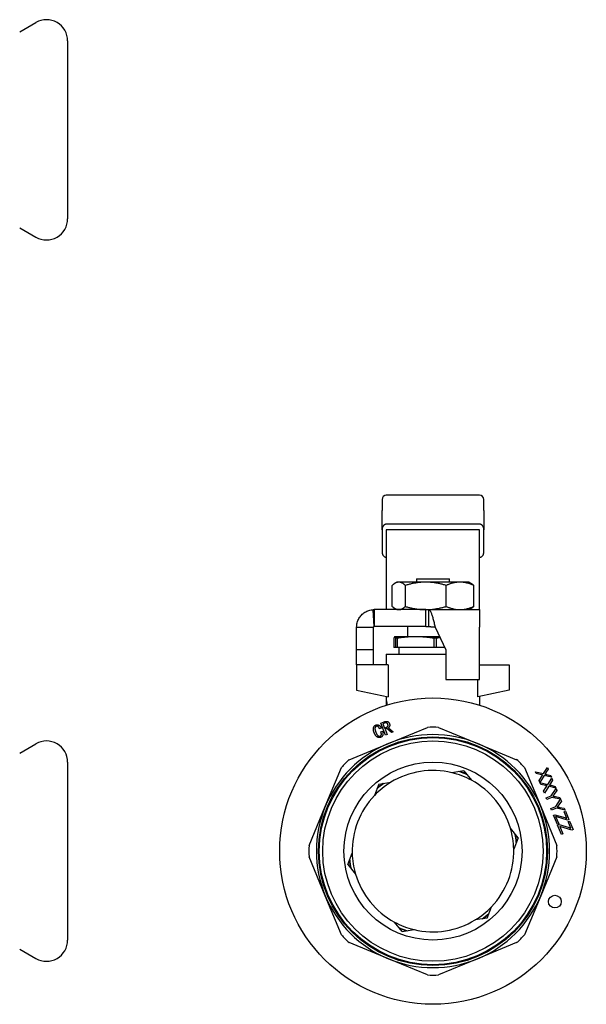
# Model space of a CAD drawing. Header units: millimetres. Extents: x 69 to 3753, y 6 to 390.
# Tile 11 of 11: x 417 to 550, y 147 to 379. Entities that reach past the tile are written whole.
import ezdxf

# ---------------------------------------------------------------- set-up
doc = ezdxf.new("R2010")
doc.units = ezdxf.units.MM
doc.layers.add('DETAIL', color=2, linetype='Continuous')

msp = doc.modelspace()

# ---------------------------------------------------------------- linework, layer by layer
at = {"layer": 'DETAIL'}
for p, q in [((416.6, 376.51), (420.4, 378.71)), ((427.9, 374.38), (427.9, 332.38)), ((416.6, 330.25), (420.4, 328.05)), ((502.05, 266.12), (502.05, 263.54)), ((525.05, 267.12), (503.05, 267.12)), ((526.05, 263.54), (526.05, 266.12)), ((502.05, 259), (502.05, 263.54)), ((526.05, 263.54), (526.05, 259)), ((502.05, 259), (502.05, 253.77)), ((525.05, 260.3), (503.05, 260.3)), ((525.05, 259), (503.05, 259)), ((503.05, 259), (503.05, 241.75)), ((525.05, 241.75), (525.05, 259)), ((526.05, 253.77), (526.05, 259)), ((505.55, 246.62), (505.09, 246.35)), ((505.99, 246.62), (505.55, 246.62)), ((512.36, 246.62), (505.99, 246.62)), ((510.15, 247.42), (517.95, 247.42)), ((510.15, 247.42), (510.15, 246.62)), ((520.42, 246.62), (512.36, 246.62)), ((517.96, 246.62), (517.95, 247.42)), ((522.55, 246.62), (520.42, 246.62)), ((522.55, 246.62), (523.01, 246.35)), ((504.44, 240.88), (504.44, 245.86)), ((507.55, 240.88), (507.55, 245.86)), ((517.16, 240.88), (517.16, 245.86)), ((523.67, 240.88), (523.67, 245.86)), ((503.05, 241.75), (503.05, 240.29)), ((525.05, 240.12), (525.05, 241.75)), ((500.15, 236.12), (499.98, 240.11)), ((512.38, 240.12), (500.15, 240.12)), ((500.15, 240.12), (500.15, 239.26)), ((505.55, 240.12), (505.09, 240.38)), ((512.38, 240.12), (525.05, 240.12)), ((512.38, 238.65), (512.38, 240.12)), ((513.05, 236.12), (513.05, 240.11)), ((522.55, 240.12), (523.01, 240.38)), ((525.05, 240.12), (525.05, 236.02)), ((500.15, 239.26), (500.15, 236.12)), ((512.38, 236.12), (512.38, 238.65)), ((496.05, 236.02), (498.05, 236.02)), ((496.05, 230.62), (496.05, 236.02)), ((498.05, 236.02), (500.05, 236.02)), ((500.05, 230.62), (500.05, 236.02)), ((512.38, 236.12), (500.15, 236.12)), ((508.05, 236.12), (508.05, 233.82)), ((514.55, 236.02), (517.05, 230.62)), ((525.05, 223.62), (525.05, 236.02)), ((504.82, 233.38), (504.82, 231.22)), ((505.05, 233.72), (505.04, 233.72)), ((505.06, 233.72), (505.05, 233.72)), ((509.95, 233.72), (505.06, 233.72)), ((505.31, 231.22), (505.31, 233.38)), ((505.58, 233.38), (505.31, 233.38)), ((505.58, 233.38), (505.58, 231.22)), ((508.05, 233.82), (515.57, 233.82)), ((508.15, 233.72), (508.05, 233.82)), ((515.62, 233.72), (509.95, 233.72)), ((514.32, 231.22), (514.32, 233.38)), ((514.82, 233.38), (514.32, 233.38)), ((514.82, 233.38), (514.82, 231.22)), ((500.05, 230.62), (496.05, 230.62)), ((496.05, 227.12), (496.05, 230.62)), ((500.05, 227.12), (500.05, 230.62)), ((505.31, 231.22), (504.82, 231.22)), ((505.58, 231.22), (505.31, 231.22)), ((514.32, 231.22), (505.58, 231.22)), ((506.05, 229.62), (506.05, 231.22)), ((514.82, 231.22), (514.32, 231.22)), ((516.77, 231.22), (514.82, 231.22)), ((517.05, 230.62), (517.05, 223.62)), ((503.05, 229.62), (517.05, 229.62)), ((503.05, 229.62), (503.05, 227.12)), ((503.47, 227.12), (496.05, 227.12)), ((496.05, 227.12), (496.05, 221.12)), ((503.47, 227.12), (503.47, 219.53)), ((525.05, 227.12), (532.05, 227.12)), ((532.05, 227.12), (532.05, 221.12)), ((517.05, 223.62), (525.05, 223.62)), ((524.64, 219.53), (524.64, 223.62)), ((496.05, 221.12), (503.47, 219.53)), ((532.05, 221.12), (524.64, 219.53)), ((503.03, 218.59), (503.05, 218.59)), ((503.03, 218.59), (503.03, 217.55)), ((503.05, 219.62), (503.05, 218.59)), ((503.05, 218.59), (503.07, 218.59)), ((525.05, 219.62), (525.05, 218.26)), ((503.03, 218.31), (503.03, 217.55)), ((503.03, 218.31), (503.05, 218.31)), ((503.05, 218.31), (503.05, 217.55)), ((503.12, 217.87), (503.14, 217.87)), ((525.05, 218.26), (525.05, 217.55)), ((501.82, 212.18), (501.45, 212.02)), ((501.74, 213.31), (502.56, 213.65)), ((502.89, 210.52), (501.74, 213.31)), ((502.6, 213.33), (502.23, 213.18)), ((502.23, 213.18), (502.65, 212.18)), ((502.65, 212.18), (503.11, 212.37)), ((503.18, 212.06), (502.77, 211.89)), ((502.77, 211.89), (503.27, 210.68)), ((504.27, 211.09), (503.18, 212.06)), ((503.53, 208.52), (512.74, 212.34)), ((503.54, 212.26), (504.69, 211.26)), ((515.37, 212.34), (524.58, 208.52)), ((501.74, 211.31), (502.12, 211.47)), ((503.27, 210.68), (502.89, 210.52)), ((504.69, 211.26), (504.27, 211.09)), ((416.6, 206.25), (420.4, 208.45)), ((494.32, 204.71), (503.53, 208.52)), ((524.58, 208.52), (533.78, 204.71)), ((427.9, 204.12), (427.9, 162.12)), ((488.65, 193.64), (492.46, 202.85)), ((535.65, 202.85), (539.46, 193.64)), ((540.09, 201.41), (541.02, 202.89)), ((541.2, 202.46), (540.7, 201.67)), ((541.02, 202.89), (541.2, 202.46)), ((521.35, 202.08), (518.52, 201.64)), ((521.35, 202.08), (523.16, 199.85)), ((538.39, 201.44), (538.21, 201.88)), ((538.21, 201.88), (540.09, 201.41)), ((539.64, 201.15), (538.39, 201.44)), ((539.07, 199.8), (539.77, 200.9)), ((540.28, 201), (539.26, 199.35)), ((541.98, 200.57), (540.28, 201)), ((540.86, 201.22), (541.82, 200.96)), ((541.15, 198.85), (542.08, 200.33)), ((542.26, 199.9), (541.76, 199.11)), ((541.82, 200.96), (541.98, 200.57)), ((542.08, 200.33), (542.26, 199.9)), ((501.28, 198.92), (500.25, 196.24)), ((501.28, 198.92), (504.11, 199.37)), ((539.26, 199.35), (539.07, 199.8)), ((539.45, 198.88), (539.27, 199.32)), ((539.27, 199.32), (541.15, 198.85)), ((540.7, 198.59), (539.45, 198.88)), ((540.13, 197.25), (540.83, 198.34)), ((541.34, 198.44), (540.32, 196.79)), ((543.04, 198.01), (541.34, 198.44)), ((541.92, 198.66), (542.88, 198.41)), ((541.94, 196.19), (543.08, 197.91)), ((542.88, 198.41), (543.04, 198.01)), ((543.08, 197.91), (543.27, 197.46)), ((540.32, 196.79), (540.13, 197.25)), ((540.77, 195.7), (541.94, 196.19)), ((540.92, 195.34), (540.77, 195.7)), ((542.09, 195.82), (540.92, 195.34)), ((544.13, 195.38), (542.09, 195.82)), ((543.27, 197.46), (542.66, 196.58)), ((542.92, 196), (543.95, 195.81)), ((543, 193.63), (544.14, 195.35)), ((543.95, 195.81), (544.13, 195.38)), ((544.14, 195.35), (544.33, 194.9)), ((484.83, 184.43), (488.65, 193.64)), ((539.46, 193.64), (543.27, 184.43)), ((541.83, 193.15), (543, 193.63)), ((541.98, 192.78), (541.83, 193.15)), ((543.15, 193.26), (541.98, 192.78)), ((545.19, 192.82), (543.15, 193.26)), ((544.33, 194.9), (543.72, 194.02)), ((543.98, 193.45), (545.01, 193.25)), ((545.01, 193.25), (545.19, 192.82)), ((542.48, 191.58), (542.81, 191.72)), ((543.38, 189.41), (542.48, 191.58)), ((542.81, 191.72), (545.16, 191.04)), ((542.98, 191.3), (543.7, 189.54)), ((543.24, 191.21), (542.98, 191.3)), ((545.79, 190.46), (543.24, 191.21)), ((544.97, 192.43), (545.3, 192.56)), ((545.61, 190.89), (544.97, 192.43)), ((545.3, 192.56), (546.11, 190.59)), ((546.11, 190.59), (545.79, 190.46)), ((534.13, 186.28), (532.32, 188.51)), ((543.7, 189.54), (543.38, 189.41)), ((543.45, 189.24), (543.79, 189.38)), ((544.35, 187.06), (543.45, 189.24)), ((543.79, 189.38), (546.13, 188.7)), ((543.95, 188.95), (544.68, 187.2)), ((544.21, 188.87), (543.95, 188.95)), ((546.76, 188.11), (544.21, 188.87)), ((545.94, 190.08), (546.27, 190.22)), ((546.58, 188.55), (545.94, 190.08)), ((546.27, 190.22), (547.08, 188.25)), ((534.13, 186.28), (533.1, 183.6)), ((544.68, 187.2), (544.35, 187.06)), ((547.08, 188.25), (546.76, 188.11)), ((488.65, 172.59), (484.83, 181.8)), ((493.98, 179.95), (495.01, 182.63)), ((543.27, 181.8), (539.46, 172.59)), ((493.98, 179.95), (495.78, 177.72)), ((492.46, 163.39), (488.65, 172.59)), ((539.46, 172.59), (535.65, 163.39)), ((526.83, 167.31), (527.86, 169.99)), ((506.75, 164.15), (504.95, 166.38)), ((526.83, 167.31), (523.99, 166.87)), ((506.75, 164.15), (509.59, 164.6)), ((503.53, 157.71), (494.32, 161.52)), ((533.78, 161.52), (524.58, 157.71)), ((416.6, 159.98), (420.4, 157.79)), ((512.74, 153.9), (503.53, 157.71)), ((524.58, 157.71), (515.37, 153.9))]:
    msp.add_line(p, q, dxfattribs=at)
at = {"layer": 'DETAIL', "flags": 128}
for points in [[(503.05, 260.3), (502.99, 260.3), (502.93, 260.29), (502.87, 260.28), (502.81, 260.26), (502.75, 260.24), (502.68, 260.21), (502.62, 260.18), (502.56, 260.13), (502.51, 260.09), (502.45, 260.04), (502.4, 259.98), (502.35, 259.92), (502.3, 259.85), (502.26, 259.78), (502.22, 259.71), (502.18, 259.63), (502.15, 259.56), (502.12, 259.48), (502.1, 259.4), (502.08, 259.32), (502.07, 259.23), (502.06, 259.15), (502.05, 259.07), (502.05, 259)], [(526.05, 259), (526.05, 259.07), (526.05, 259.15), (526.04, 259.23), (526.02, 259.32), (526, 259.4), (525.98, 259.48), (525.96, 259.56), (525.93, 259.63), (525.89, 259.71), (525.85, 259.78), (525.81, 259.85), (525.76, 259.92), (525.71, 259.98), (525.66, 260.04), (525.6, 260.09), (525.54, 260.13), (525.48, 260.18), (525.42, 260.21), (525.36, 260.24), (525.3, 260.26), (525.24, 260.28), (525.17, 260.29), (525.11, 260.3), (525.05, 260.3)], [(502.05, 253.77), (502.05, 253.7), (502.06, 253.62), (502.07, 253.54), (502.08, 253.46), (502.1, 253.37), (502.12, 253.29), (502.15, 253.21), (502.18, 253.14), (502.22, 253.06), (502.26, 252.99), (502.3, 252.92), (502.35, 252.85), (502.4, 252.79), (502.45, 252.73), (502.51, 252.68), (502.56, 252.64), (502.62, 252.6), (502.68, 252.56), (502.75, 252.53), (502.81, 252.51), (502.87, 252.49), (502.93, 252.48), (502.99, 252.47), (503.05, 252.47)], [(525.05, 252.47), (525.11, 252.47), (525.17, 252.48), (525.24, 252.49), (525.3, 252.51), (525.36, 252.53), (525.42, 252.56), (525.48, 252.6), (525.54, 252.64), (525.6, 252.68), (525.66, 252.73), (525.71, 252.79), (525.76, 252.85), (525.81, 252.92), (525.85, 252.99), (525.89, 253.06), (525.93, 253.14), (525.96, 253.21), (525.98, 253.29), (526, 253.37), (526.02, 253.46), (526.04, 253.54), (526.05, 253.62), (526.05, 253.7), (526.05, 253.77)], [(505.99, 246.62), (505.93, 246.61), (505.86, 246.61), (505.79, 246.6), (505.73, 246.59), (505.66, 246.58), (505.6, 246.56), (505.53, 246.54), (505.47, 246.52), (505.4, 246.5), (505.34, 246.47), (505.27, 246.44), (505.21, 246.41), (505.14, 246.38), (505.08, 246.34), (505.01, 246.3), (504.95, 246.26), (504.88, 246.22), (504.82, 246.17), (504.75, 246.12), (504.69, 246.07), (504.63, 246.02), (504.56, 245.97), (504.5, 245.91), (504.44, 245.86)], [(507.55, 245.86), (507.48, 245.91), (507.42, 245.97), (507.36, 246.02), (507.29, 246.07), (507.23, 246.12), (507.16, 246.17), (507.1, 246.22), (507.03, 246.26), (506.97, 246.3), (506.91, 246.34), (506.84, 246.38), (506.78, 246.41), (506.71, 246.44), (506.65, 246.47), (506.58, 246.5), (506.52, 246.52), (506.45, 246.55), (506.39, 246.56), (506.32, 246.58), (506.25, 246.59), (506.19, 246.6), (506.12, 246.61), (506.06, 246.61), (505.99, 246.62)], [(512.36, 246.62), (512.15, 246.61), (511.95, 246.61), (511.74, 246.6), (511.54, 246.59), (511.34, 246.58), (511.14, 246.56), (510.93, 246.54), (510.73, 246.52), (510.53, 246.5), (510.33, 246.47), (510.13, 246.44), (509.93, 246.41), (509.73, 246.38), (509.53, 246.34), (509.33, 246.3), (509.13, 246.26), (508.93, 246.22), (508.73, 246.17), (508.53, 246.12), (508.33, 246.07), (508.14, 246.02), (507.94, 245.97), (507.74, 245.91), (507.55, 245.86)], [(517.16, 245.86), (516.97, 245.91), (516.77, 245.97), (516.57, 246.02), (516.37, 246.07), (516.18, 246.12), (515.98, 246.17), (515.78, 246.22), (515.58, 246.26), (515.38, 246.3), (515.18, 246.34), (514.98, 246.38), (514.78, 246.41), (514.58, 246.44), (514.38, 246.47), (514.18, 246.5), (513.98, 246.52), (513.78, 246.55), (513.58, 246.56), (513.37, 246.58), (513.17, 246.59), (512.97, 246.6), (512.76, 246.61), (512.56, 246.61), (512.36, 246.62)], [(520.42, 246.62), (520.28, 246.61), (520.14, 246.61), (520, 246.6), (519.87, 246.59), (519.73, 246.58), (519.59, 246.56), (519.45, 246.54), (519.32, 246.52), (519.18, 246.5), (519.04, 246.47), (518.91, 246.44), (518.77, 246.41), (518.64, 246.38), (518.5, 246.34), (518.36, 246.3), (518.23, 246.26), (518.1, 246.22), (517.96, 246.17), (517.83, 246.12), (517.69, 246.07), (517.56, 246.02), (517.43, 245.97), (517.3, 245.91), (517.16, 245.86)], [(523.67, 245.86), (523.54, 245.91), (523.4, 245.97), (523.27, 246.02), (523.14, 246.07), (523, 246.12), (522.87, 246.17), (522.74, 246.22), (522.6, 246.26), (522.47, 246.3), (522.33, 246.34), (522.19, 246.38), (522.06, 246.41), (521.92, 246.44), (521.79, 246.47), (521.65, 246.5), (521.51, 246.52), (521.38, 246.55), (521.24, 246.56), (521.1, 246.58), (520.97, 246.59), (520.83, 246.6), (520.69, 246.61), (520.55, 246.61), (520.42, 246.62)], [(523.01, 246.35), (523.04, 246.33), (523.07, 246.32), (523.1, 246.3), (523.12, 246.28), (523.15, 246.26), (523.18, 246.25), (523.21, 246.23), (523.23, 246.21), (523.26, 246.19), (523.29, 246.17), (523.32, 246.15), (523.34, 246.13), (523.37, 246.11), (523.4, 246.09), (523.43, 246.07), (523.45, 246.04), (523.48, 246.02), (523.51, 246), (523.53, 245.98), (523.56, 245.95), (523.59, 245.93), (523.62, 245.91), (523.64, 245.88), (523.67, 245.86)], [(496.05, 236.02), (496.06, 236.28), (496.09, 236.54), (496.13, 236.79), (496.19, 237.05), (496.26, 237.3), (496.35, 237.54), (496.45, 237.78), (496.57, 238.01), (496.71, 238.24), (496.86, 238.45), (497.02, 238.66), (497.19, 238.85), (497.38, 239.03), (497.58, 239.2), (497.78, 239.36), (498, 239.51), (498.23, 239.64), (498.46, 239.75), (498.7, 239.85), (498.95, 239.94), (499.2, 240), (499.46, 240.06), (499.72, 240.09), (499.98, 240.11)], [(503.05, 240.29), (503.05, 240.27), (503.05, 240.26), (503.04, 240.24), (503.03, 240.23), (503.02, 240.22), (503, 240.21), (502.99, 240.19), (502.97, 240.18), (502.94, 240.18), (502.92, 240.17), (502.89, 240.16), (502.86, 240.15), (502.83, 240.15), (502.79, 240.14), (502.76, 240.13), (502.72, 240.13), (502.68, 240.13), (502.63, 240.12), (502.58, 240.12), (502.54, 240.12), (502.48, 240.12), (502.43, 240.12), (502.38, 240.12), (502.32, 240.12)], [(504.44, 240.88), (504.5, 240.82), (504.56, 240.76), (504.63, 240.71), (504.69, 240.66), (504.75, 240.61), (504.82, 240.56), (504.88, 240.52), (504.95, 240.47), (505.01, 240.43), (505.08, 240.39), (505.14, 240.36), (505.21, 240.32), (505.27, 240.29), (505.34, 240.26), (505.4, 240.23), (505.47, 240.21), (505.53, 240.19), (505.6, 240.17), (505.66, 240.15), (505.73, 240.14), (505.79, 240.13), (505.86, 240.12), (505.92, 240.12), (505.99, 240.12)], [(505.99, 240.12), (506.06, 240.12), (506.12, 240.12), (506.19, 240.13), (506.25, 240.14), (506.32, 240.15), (506.39, 240.17), (506.45, 240.19), (506.52, 240.21), (506.58, 240.23), (506.65, 240.26), (506.71, 240.29), (506.78, 240.32), (506.84, 240.36), (506.91, 240.39), (506.97, 240.43), (507.04, 240.47), (507.1, 240.52), (507.16, 240.56), (507.23, 240.61), (507.29, 240.66), (507.36, 240.71), (507.42, 240.76), (507.48, 240.82), (507.55, 240.88)], [(507.55, 240.88), (507.74, 240.82), (507.94, 240.76), (508.14, 240.71), (508.34, 240.66), (508.53, 240.61), (508.73, 240.56), (508.93, 240.52), (509.13, 240.47), (509.33, 240.43), (509.53, 240.39), (509.73, 240.36), (509.93, 240.32), (510.13, 240.29), (510.33, 240.26), (510.53, 240.23), (510.73, 240.21), (510.93, 240.19), (511.13, 240.17), (511.34, 240.15), (511.54, 240.14), (511.74, 240.13), (511.95, 240.12), (512.15, 240.12), (512.36, 240.12)], [(512.36, 240.12), (512.56, 240.12), (512.76, 240.12), (512.97, 240.13), (513.17, 240.14), (513.37, 240.15), (513.57, 240.17), (513.78, 240.19), (513.98, 240.21), (514.18, 240.23), (514.38, 240.26), (514.58, 240.29), (514.78, 240.32), (514.98, 240.36), (515.18, 240.39), (515.38, 240.43), (515.58, 240.47), (515.78, 240.52), (515.98, 240.56), (516.18, 240.61), (516.38, 240.66), (516.57, 240.71), (516.77, 240.76), (516.97, 240.82), (517.16, 240.88)], [(513.05, 240.11), (513.12, 240.1), (513.18, 240.06), (513.24, 240.01), (513.3, 239.95), (513.36, 239.87), (513.43, 239.77), (513.49, 239.65), (513.55, 239.52), (513.61, 239.38), (513.68, 239.22), (513.74, 239.05), (513.8, 238.87), (513.86, 238.68), (513.93, 238.47), (513.99, 238.26), (514.05, 238.03), (514.11, 237.8), (514.18, 237.56), (514.24, 237.31), (514.3, 237.06), (514.36, 236.8), (514.43, 236.54), (514.49, 236.28), (514.55, 236.02)], [(517.16, 240.88), (517.3, 240.82), (517.43, 240.76), (517.56, 240.71), (517.69, 240.66), (517.83, 240.61), (517.96, 240.56), (518.1, 240.52), (518.23, 240.47), (518.36, 240.43), (518.5, 240.39), (518.64, 240.36), (518.77, 240.32), (518.91, 240.29), (519.04, 240.26), (519.18, 240.23), (519.32, 240.21), (519.45, 240.19), (519.59, 240.17), (519.73, 240.15), (519.87, 240.14), (520, 240.13), (520.14, 240.12), (520.28, 240.12), (520.42, 240.12)], [(520.42, 240.12), (520.55, 240.12), (520.69, 240.12), (520.83, 240.13), (520.97, 240.14), (521.1, 240.15), (521.24, 240.17), (521.38, 240.19), (521.51, 240.21), (521.65, 240.23), (521.79, 240.26), (521.92, 240.29), (522.06, 240.32), (522.19, 240.36), (522.33, 240.39), (522.47, 240.43), (522.6, 240.47), (522.74, 240.52), (522.87, 240.56), (523, 240.61), (523.14, 240.66), (523.27, 240.71), (523.4, 240.76), (523.54, 240.82), (523.67, 240.88)], [(523.67, 240.88), (523.64, 240.85), (523.62, 240.83), (523.59, 240.8), (523.56, 240.78), (523.53, 240.76), (523.51, 240.73), (523.48, 240.71), (523.45, 240.69), (523.43, 240.67), (523.4, 240.65), (523.37, 240.62), (523.34, 240.6), (523.32, 240.58), (523.29, 240.56), (523.26, 240.54), (523.23, 240.52), (523.21, 240.5), (523.18, 240.49), (523.15, 240.47), (523.12, 240.45), (523.1, 240.43), (523.07, 240.42), (523.04, 240.4), (523.01, 240.38)], [(500.05, 236.02), (500.05, 236.02), (500.05, 236.03), (500.05, 236.04), (500.06, 236.04), (500.06, 236.05), (500.06, 236.05), (500.06, 236.06), (500.07, 236.07), (500.07, 236.07), (500.07, 236.08), (500.08, 236.08), (500.08, 236.09), (500.09, 236.09), (500.09, 236.09), (500.1, 236.1), (500.1, 236.1), (500.11, 236.1), (500.11, 236.11), (500.12, 236.11), (500.12, 236.11), (500.13, 236.11), (500.14, 236.12), (500.14, 236.12), (500.15, 236.12)], [(500.15, 236.12), (500.15, 236.12), (500.15, 236.12), (500.15, 236.12), (500.15, 236.12), (500.15, 236.12), (500.15, 236.12), (500.15, 236.12), (500.15, 236.12), (500.15, 236.12), (500.15, 236.12), (500.15, 236.12), (500.15, 236.12), (500.15, 236.12), (500.15, 236.12), (500.15, 236.12), (500.15, 236.12), (500.15, 236.12), (500.15, 236.12), (500.15, 236.12), (500.15, 236.12), (500.15, 236.12), (500.15, 236.12), (500.15, 236.12), (500.15, 236.12)], [(512.38, 236.12), (512.41, 236.12), (512.44, 236.12), (512.47, 236.12), (512.49, 236.12), (512.52, 236.12), (512.55, 236.12), (512.58, 236.12), (512.61, 236.12), (512.63, 236.12), (512.66, 236.12), (512.69, 236.12), (512.72, 236.12), (512.75, 236.12), (512.77, 236.12), (512.8, 236.12), (512.83, 236.12), (512.86, 236.12), (512.89, 236.12), (512.91, 236.12), (512.94, 236.12), (512.97, 236.12), (513, 236.12), (513.02, 236.12), (513.05, 236.12)], [(513.05, 236.12), (513.12, 236.12), (513.18, 236.12), (513.24, 236.11), (513.3, 236.11), (513.36, 236.11), (513.43, 236.11), (513.49, 236.11), (513.55, 236.1), (513.61, 236.1), (513.68, 236.09), (513.74, 236.09), (513.8, 236.09), (513.86, 236.08), (513.93, 236.08), (513.99, 236.07), (514.05, 236.07), (514.11, 236.06), (514.18, 236.05), (514.24, 236.05), (514.3, 236.04), (514.36, 236.04), (514.43, 236.03), (514.49, 236.02), (514.55, 236.02)], [(505.06, 233.72), (505.05, 233.72), (505.04, 233.72), (505.03, 233.71), (505.02, 233.71), (505.01, 233.7), (505, 233.7), (504.99, 233.69), (504.98, 233.68), (504.97, 233.67), (504.96, 233.66), (504.95, 233.64), (504.94, 233.63), (504.93, 233.61), (504.92, 233.6), (504.91, 233.58), (504.9, 233.56), (504.89, 233.54), (504.88, 233.52), (504.87, 233.5), (504.86, 233.48), (504.85, 233.46), (504.84, 233.43), (504.83, 233.41), (504.82, 233.38)], [(505.31, 233.38), (505.3, 233.41), (505.29, 233.43), (505.28, 233.46), (505.27, 233.48), (505.26, 233.5), (505.25, 233.52), (505.24, 233.54), (505.23, 233.56), (505.22, 233.58), (505.21, 233.6), (505.2, 233.61), (505.19, 233.63), (505.18, 233.64), (505.17, 233.66), (505.16, 233.67), (505.15, 233.68), (505.14, 233.69), (505.13, 233.7), (505.12, 233.7), (505.11, 233.71), (505.1, 233.71), (505.08, 233.72), (505.07, 233.72), (505.06, 233.72)], [(509.95, 233.72), (509.77, 233.72), (509.59, 233.72), (509.41, 233.71), (509.22, 233.71), (509.04, 233.7), (508.86, 233.7), (508.68, 233.69), (508.5, 233.68), (508.31, 233.67), (508.13, 233.66), (507.95, 233.64), (507.77, 233.63), (507.59, 233.61), (507.4, 233.6), (507.22, 233.58), (507.04, 233.56), (506.86, 233.54), (506.68, 233.52), (506.49, 233.5), (506.31, 233.48), (506.13, 233.46), (505.95, 233.43), (505.77, 233.41), (505.58, 233.38)], [(514.32, 233.38), (514.14, 233.41), (513.95, 233.43), (513.77, 233.46), (513.59, 233.48), (513.41, 233.5), (513.23, 233.52), (513.04, 233.54), (512.86, 233.56), (512.68, 233.58), (512.5, 233.6), (512.32, 233.61), (512.13, 233.63), (511.95, 233.64), (511.77, 233.66), (511.59, 233.67), (511.41, 233.68), (511.22, 233.69), (511.04, 233.7), (510.86, 233.7), (510.68, 233.71), (510.5, 233.71), (510.32, 233.72), (510.13, 233.72), (509.95, 233.72)], [(515.71, 233.51), (515.68, 233.5), (515.64, 233.5), (515.6, 233.49), (515.56, 233.49), (515.53, 233.48), (515.49, 233.48), (515.45, 233.47), (515.42, 233.47), (515.38, 233.46), (515.34, 233.46), (515.3, 233.45), (515.27, 233.45), (515.23, 233.44), (515.19, 233.44), (515.16, 233.43), (515.12, 233.43), (515.08, 233.42), (515.04, 233.42), (515.01, 233.41), (514.97, 233.41), (514.93, 233.4), (514.9, 233.39), (514.86, 233.39), (514.82, 233.38)], [(503.05, 218.59), (503.05, 218.59), (503.06, 218.59), (503.06, 218.58), (503.06, 218.58), (503.07, 218.57), (503.07, 218.56), (503.08, 218.54), (503.08, 218.52), (503.09, 218.5), (503.09, 218.48), (503.09, 218.45), (503.1, 218.42), (503.1, 218.39), (503.11, 218.35), (503.11, 218.31), (503.11, 218.27), (503.12, 218.22), (503.12, 218.17), (503.12, 218.13), (503.12, 218.08), (503.12, 218.03), (503.12, 217.98), (503.12, 217.93), (503.12, 217.87)], [(503.07, 218.59), (503.07, 218.59), (503.08, 218.59), (503.08, 218.58), (503.08, 218.58), (503.09, 218.57), (503.09, 218.56), (503.1, 218.54), (503.1, 218.52), (503.11, 218.5), (503.11, 218.48), (503.11, 218.45), (503.12, 218.42), (503.12, 218.39), (503.13, 218.35), (503.13, 218.31), (503.13, 218.26), (503.14, 218.22), (503.14, 218.17), (503.14, 218.13), (503.14, 218.08), (503.14, 218.03), (503.14, 217.98), (503.14, 217.93), (503.14, 217.87)], [(503.09, 217.87), (503.09, 217.91), (503.09, 217.95), (503.09, 217.97), (503.09, 218.01), (503.09, 218.04), (503.08, 218.07), (503.08, 218.1), (503.08, 218.13), (503.08, 218.16), (503.08, 218.18), (503.08, 218.21), (503.07, 218.23), (503.07, 218.24), (503.07, 218.26), (503.07, 218.27), (503.06, 218.28), (503.06, 218.29), (503.06, 218.3), (503.06, 218.3), (503.05, 218.31), (503.05, 218.31), (503.05, 218.31), (503.05, 218.31), (503.05, 218.31)], [(503.08, 217.56), (503.08, 217.57), (503.08, 217.58), (503.08, 217.59), (503.08, 217.6), (503.08, 217.61), (503.08, 217.62), (503.08, 217.64), (503.08, 217.65), (503.08, 217.66), (503.09, 217.67), (503.09, 217.69), (503.09, 217.7), (503.09, 217.72), (503.09, 217.73), (503.09, 217.74), (503.09, 217.76), (503.09, 217.77), (503.09, 217.79), (503.09, 217.8), (503.09, 217.81), (503.09, 217.82), (503.09, 217.84), (503.09, 217.86), (503.09, 217.87)], [(503.12, 217.87), (503.12, 217.86), (503.12, 217.84), (503.12, 217.83), (503.12, 217.82), (503.12, 217.8), (503.12, 217.79), (503.12, 217.78), (503.12, 217.77), (503.12, 217.76), (503.12, 217.75), (503.12, 217.73), (503.12, 217.72), (503.12, 217.71), (503.12, 217.7), (503.12, 217.68), (503.12, 217.67), (503.12, 217.66), (503.12, 217.65), (503.12, 217.64), (503.12, 217.62), (503.12, 217.61), (503.12, 217.6), (503.12, 217.58), (503.12, 217.57)], [(503.14, 217.87), (503.14, 217.86), (503.14, 217.84), (503.14, 217.83), (503.14, 217.82), (503.14, 217.8), (503.14, 217.79), (503.14, 217.78), (503.14, 217.77), (503.14, 217.76), (503.14, 217.75), (503.14, 217.73), (503.14, 217.72), (503.14, 217.71), (503.14, 217.7), (503.14, 217.69), (503.14, 217.68), (503.14, 217.67), (503.14, 217.65), (503.14, 217.64), (503.14, 217.63), (503.14, 217.62), (503.14, 217.6), (503.14, 217.59), (503.14, 217.58)], [(525.05, 218.26), (525.05, 218.26), (525.05, 218.26), (525.05, 218.25), (525.05, 218.24), (525.05, 218.23), (525.05, 218.22), (525.04, 218.2), (525.04, 218.18), (525.04, 218.16), (525.04, 218.14), (525.03, 218.11), (525.03, 218.08), (525.03, 218.05), (525.02, 218.02), (525.02, 217.98), (525.01, 217.94), (525.01, 217.9), (525.01, 217.86), (525, 217.82), (525, 217.77), (524.99, 217.73), (524.99, 217.68), (524.98, 217.63), (524.98, 217.58)], [(500.23, 210.95), (500.2, 211.03), (500.17, 211.12), (500.14, 211.21), (500.11, 211.29), (500.08, 211.38), (500.06, 211.47), (500.04, 211.56), (500.02, 211.65), (500.01, 211.74), (500, 211.83), (500, 211.92), (500, 212.01), (500.01, 212.1), (500.02, 212.19), (500.05, 212.28), (500.08, 212.37), (500.11, 212.45), (500.16, 212.53), (500.21, 212.61), (500.27, 212.68), (500.34, 212.74), (500.41, 212.79), (500.49, 212.84), (500.57, 212.88)], [(500.67, 212.58), (500.62, 212.55), (500.56, 212.51), (500.51, 212.47), (500.47, 212.42), (500.43, 212.36), (500.41, 212.3), (500.39, 212.24), (500.37, 212.17), (500.36, 212.1), (500.36, 212.04), (500.36, 211.97), (500.37, 211.9), (500.38, 211.84), (500.39, 211.77), (500.4, 211.71), (500.42, 211.64), (500.44, 211.58), (500.46, 211.51), (500.48, 211.45), (500.5, 211.39), (500.52, 211.32), (500.55, 211.26), (500.57, 211.2), (500.59, 211.14)], [(500.57, 212.88), (500.63, 212.9), (500.7, 212.92), (500.76, 212.94), (500.83, 212.94), (500.9, 212.95), (500.97, 212.95), (501.03, 212.94), (501.1, 212.92), (501.16, 212.9), (501.23, 212.88), (501.29, 212.85), (501.35, 212.82), (501.4, 212.78), (501.46, 212.74), (501.51, 212.69), (501.55, 212.64), (501.6, 212.59), (501.64, 212.54), (501.68, 212.48), (501.71, 212.42), (501.74, 212.36), (501.77, 212.3), (501.8, 212.24), (501.82, 212.18)], [(501.45, 212.02), (501.43, 212.06), (501.41, 212.1), (501.39, 212.15), (501.37, 212.19), (501.35, 212.23), (501.33, 212.26), (501.31, 212.3), (501.28, 212.34), (501.26, 212.38), (501.23, 212.41), (501.2, 212.45), (501.17, 212.48), (501.14, 212.51), (501.1, 212.54), (501.06, 212.56), (501.02, 212.58), (500.98, 212.6), (500.94, 212.61), (500.89, 212.62), (500.85, 212.62), (500.8, 212.62), (500.76, 212.61), (500.72, 212.6), (500.67, 212.58)], [(502.56, 213.65), (502.62, 213.68), (502.67, 213.7), (502.73, 213.72), (502.79, 213.73), (502.85, 213.74), (502.91, 213.75), (502.98, 213.76), (503.04, 213.76), (503.1, 213.76), (503.16, 213.75), (503.22, 213.74), (503.28, 213.73), (503.34, 213.71), (503.4, 213.69), (503.45, 213.66), (503.5, 213.62), (503.55, 213.58), (503.59, 213.54), (503.63, 213.49), (503.66, 213.44), (503.7, 213.39), (503.73, 213.33), (503.75, 213.28), (503.78, 213.22)], [(503.4, 213.07), (503.39, 213.1), (503.37, 213.14), (503.35, 213.17), (503.33, 213.21), (503.3, 213.24), (503.27, 213.27), (503.24, 213.3), (503.21, 213.32), (503.18, 213.35), (503.14, 213.36), (503.11, 213.38), (503.07, 213.39), (503.03, 213.4), (502.99, 213.41), (502.95, 213.41), (502.91, 213.41), (502.87, 213.4), (502.83, 213.4), (502.79, 213.39), (502.75, 213.38), (502.71, 213.37), (502.67, 213.36), (502.63, 213.34), (502.6, 213.33)], [(503.11, 212.37), (503.14, 212.39), (503.18, 212.4), (503.21, 212.42), (503.24, 212.44), (503.27, 212.46), (503.29, 212.48), (503.32, 212.51), (503.34, 212.53), (503.37, 212.56), (503.39, 212.59), (503.41, 212.62), (503.43, 212.65), (503.44, 212.68), (503.45, 212.72), (503.46, 212.75), (503.46, 212.79), (503.46, 212.82), (503.46, 212.86), (503.45, 212.9), (503.45, 212.93), (503.44, 212.97), (503.43, 213), (503.42, 213.03), (503.4, 213.07)], [(503.78, 213.22), (503.79, 213.18), (503.81, 213.14), (503.82, 213.09), (503.83, 213.05), (503.84, 213.01), (503.85, 212.96), (503.86, 212.92), (503.86, 212.87), (503.86, 212.83), (503.86, 212.78), (503.85, 212.74), (503.84, 212.7), (503.83, 212.65), (503.81, 212.61), (503.79, 212.57), (503.77, 212.53), (503.75, 212.49), (503.73, 212.45), (503.7, 212.42), (503.67, 212.38), (503.64, 212.35), (503.61, 212.32), (503.58, 212.29), (503.54, 212.26)], [(501.74, 209.99), (501.66, 209.97), (501.58, 209.94), (501.49, 209.93), (501.41, 209.92), (501.33, 209.92), (501.24, 209.93), (501.16, 209.95), (501.08, 209.98), (501.01, 210), (500.93, 210.04), (500.86, 210.08), (500.79, 210.13), (500.72, 210.18), (500.66, 210.24), (500.61, 210.3), (500.56, 210.37), (500.51, 210.43), (500.46, 210.5), (500.42, 210.58), (500.38, 210.65), (500.34, 210.72), (500.3, 210.8), (500.27, 210.87), (500.23, 210.95)], [(500.59, 211.14), (500.62, 211.08), (500.64, 211.02), (500.67, 210.97), (500.69, 210.91), (500.72, 210.86), (500.75, 210.8), (500.78, 210.75), (500.81, 210.7), (500.84, 210.64), (500.88, 210.59), (500.91, 210.54), (500.95, 210.5), (500.99, 210.45), (501.04, 210.41), (501.09, 210.37), (501.14, 210.33), (501.19, 210.3), (501.25, 210.28), (501.31, 210.26), (501.37, 210.25), (501.43, 210.25), (501.49, 210.25), (501.55, 210.26), (501.61, 210.28)], [(501.61, 210.28), (501.65, 210.3), (501.69, 210.33), (501.73, 210.36), (501.76, 210.4), (501.79, 210.43), (501.82, 210.48), (501.84, 210.52), (501.86, 210.56), (501.87, 210.61), (501.88, 210.66), (501.89, 210.71), (501.89, 210.75), (501.89, 210.8), (501.88, 210.85), (501.87, 210.9), (501.86, 210.95), (501.85, 210.99), (501.84, 211.04), (501.83, 211.09), (501.81, 211.13), (501.79, 211.18), (501.78, 211.22), (501.76, 211.27), (501.74, 211.31)], [(502.12, 211.47), (502.14, 211.4), (502.16, 211.34), (502.19, 211.27), (502.21, 211.2), (502.22, 211.13), (502.24, 211.06), (502.25, 210.99), (502.26, 210.92), (502.26, 210.85), (502.27, 210.78), (502.26, 210.7), (502.25, 210.63), (502.24, 210.56), (502.22, 210.49), (502.19, 210.43), (502.16, 210.37), (502.12, 210.3), (502.08, 210.25), (502.03, 210.19), (501.98, 210.14), (501.92, 210.1), (501.86, 210.06), (501.8, 210.02), (501.74, 209.99)], [(539.9, 201.1), (539.89, 201.1), (539.88, 201.1), (539.87, 201.11), (539.86, 201.11), (539.85, 201.11), (539.84, 201.11), (539.82, 201.11), (539.81, 201.11), (539.8, 201.12), (539.79, 201.12), (539.78, 201.12), (539.77, 201.12), (539.76, 201.12), (539.75, 201.13), (539.74, 201.13), (539.73, 201.13), (539.72, 201.13), (539.71, 201.13), (539.69, 201.13), (539.68, 201.14), (539.67, 201.14), (539.66, 201.14), (539.65, 201.14), (539.64, 201.15)], [(539.77, 200.9), (539.77, 200.91), (539.78, 200.92), (539.78, 200.93), (539.79, 200.94), (539.79, 200.94), (539.8, 200.95), (539.81, 200.96), (539.81, 200.97), (539.82, 200.98), (539.82, 200.99), (539.83, 200.99), (539.83, 201), (539.84, 201.01), (539.84, 201.02), (539.85, 201.03), (539.86, 201.03), (539.86, 201.04), (539.87, 201.05), (539.87, 201.06), (539.88, 201.07), (539.88, 201.08), (539.89, 201.08), (539.9, 201.09), (539.9, 201.1)], [(540.7, 201.67), (540.69, 201.65), (540.68, 201.63), (540.67, 201.62), (540.66, 201.6), (540.65, 201.59), (540.64, 201.57), (540.63, 201.56), (540.62, 201.54), (540.61, 201.53), (540.6, 201.51), (540.59, 201.5), (540.58, 201.48), (540.57, 201.47), (540.56, 201.45), (540.55, 201.44), (540.54, 201.42), (540.53, 201.41), (540.52, 201.39), (540.51, 201.38), (540.5, 201.36), (540.49, 201.35), (540.47, 201.33), (540.46, 201.32), (540.45, 201.3)], [(540.45, 201.3), (540.47, 201.3), (540.49, 201.3), (540.5, 201.3), (540.52, 201.29), (540.54, 201.29), (540.55, 201.29), (540.57, 201.28), (540.59, 201.28), (540.61, 201.28), (540.62, 201.27), (540.64, 201.27), (540.66, 201.27), (540.67, 201.26), (540.69, 201.26), (540.71, 201.25), (540.72, 201.25), (540.74, 201.25), (540.76, 201.24), (540.77, 201.24), (540.79, 201.23), (540.81, 201.23), (540.82, 201.22), (540.84, 201.22), (540.86, 201.22)], [(540.96, 198.54), (540.95, 198.54), (540.94, 198.54), (540.93, 198.55), (540.92, 198.55), (540.91, 198.55), (540.9, 198.55), (540.88, 198.55), (540.87, 198.56), (540.86, 198.56), (540.85, 198.56), (540.84, 198.56), (540.83, 198.56), (540.82, 198.56), (540.81, 198.57), (540.8, 198.57), (540.79, 198.57), (540.78, 198.57), (540.76, 198.57), (540.75, 198.58), (540.74, 198.58), (540.73, 198.58), (540.72, 198.58), (540.71, 198.59), (540.7, 198.59)], [(540.83, 198.34), (540.83, 198.35), (540.84, 198.36), (540.84, 198.37), (540.85, 198.38), (540.85, 198.39), (540.86, 198.39), (540.86, 198.4), (540.87, 198.41), (540.88, 198.42), (540.88, 198.43), (540.89, 198.44), (540.89, 198.44), (540.9, 198.45), (540.9, 198.46), (540.91, 198.47), (540.92, 198.48), (540.92, 198.48), (540.93, 198.49), (540.93, 198.5), (540.94, 198.51), (540.94, 198.52), (540.95, 198.53), (540.96, 198.53), (540.96, 198.54)], [(541.76, 199.11), (541.75, 199.09), (541.74, 199.08), (541.73, 199.06), (541.72, 199.05), (541.71, 199.03), (541.7, 199.01), (541.69, 199), (541.68, 198.98), (541.67, 198.97), (541.66, 198.95), (541.65, 198.94), (541.64, 198.92), (541.63, 198.91), (541.62, 198.89), (541.61, 198.88), (541.6, 198.86), (541.59, 198.85), (541.58, 198.83), (541.57, 198.82), (541.56, 198.8), (541.55, 198.79), (541.53, 198.77), (541.52, 198.76), (541.51, 198.75)], [(541.51, 198.75), (541.53, 198.74), (541.55, 198.74), (541.56, 198.74), (541.58, 198.73), (541.6, 198.73), (541.61, 198.73), (541.63, 198.72), (541.65, 198.72), (541.66, 198.72), (541.68, 198.71), (541.7, 198.71), (541.72, 198.71), (541.73, 198.7), (541.75, 198.7), (541.77, 198.7), (541.78, 198.69), (541.8, 198.69), (541.82, 198.68), (541.83, 198.68), (541.85, 198.68), (541.87, 198.67), (541.88, 198.67), (541.9, 198.66), (541.92, 198.66)], [(542.66, 196.58), (542.65, 196.56), (542.63, 196.54), (542.62, 196.52), (542.6, 196.5), (542.59, 196.48), (542.58, 196.46), (542.56, 196.44), (542.55, 196.42), (542.53, 196.4), (542.52, 196.38), (542.5, 196.36), (542.49, 196.34), (542.48, 196.32), (542.46, 196.3), (542.45, 196.28), (542.43, 196.26), (542.42, 196.24), (542.4, 196.22), (542.39, 196.2), (542.37, 196.18), (542.36, 196.16), (542.34, 196.14), (542.33, 196.12), (542.31, 196.1)], [(542.31, 196.1), (542.34, 196.1), (542.36, 196.1), (542.39, 196.09), (542.41, 196.09), (542.44, 196.09), (542.46, 196.08), (542.49, 196.08), (542.52, 196.07), (542.54, 196.07), (542.57, 196.07), (542.59, 196.06), (542.62, 196.06), (542.64, 196.05), (542.67, 196.05), (542.69, 196.05), (542.72, 196.04), (542.74, 196.04), (542.77, 196.03), (542.8, 196.03), (542.82, 196.02), (542.85, 196.02), (542.87, 196.01), (542.9, 196.01), (542.92, 196)], [(543.72, 194.02), (543.71, 194), (543.69, 193.98), (543.68, 193.96), (543.66, 193.94), (543.65, 193.92), (543.64, 193.9), (543.62, 193.88), (543.61, 193.86), (543.59, 193.84), (543.58, 193.82), (543.56, 193.8), (543.55, 193.78), (543.54, 193.76), (543.52, 193.74), (543.51, 193.72), (543.49, 193.7), (543.48, 193.68), (543.46, 193.66), (543.45, 193.64), (543.43, 193.62), (543.42, 193.6), (543.4, 193.58), (543.39, 193.56), (543.37, 193.55)], [(543.37, 193.55), (543.4, 193.54), (543.42, 193.54), (543.45, 193.53), (543.47, 193.53), (543.5, 193.53), (543.52, 193.52), (543.55, 193.52), (543.58, 193.52), (543.6, 193.51), (543.63, 193.51), (543.65, 193.5), (543.68, 193.5), (543.7, 193.5), (543.73, 193.49), (543.75, 193.49), (543.78, 193.48), (543.8, 193.48), (543.83, 193.47), (543.86, 193.47), (543.88, 193.46), (543.91, 193.46), (543.93, 193.46), (543.96, 193.45), (543.98, 193.45)], [(545.16, 191.04), (545.18, 191.04), (545.2, 191.03), (545.22, 191.03), (545.24, 191.02), (545.26, 191.02), (545.28, 191.01), (545.29, 191), (545.31, 191), (545.33, 190.99), (545.35, 190.99), (545.37, 190.98), (545.39, 190.97), (545.41, 190.97), (545.42, 190.96), (545.44, 190.95), (545.46, 190.95), (545.48, 190.94), (545.5, 190.93), (545.52, 190.93), (545.53, 190.92), (545.55, 190.91), (545.57, 190.91), (545.59, 190.9), (545.61, 190.89)], [(546.13, 188.7), (546.15, 188.69), (546.17, 188.69), (546.19, 188.68), (546.21, 188.68), (546.23, 188.67), (546.25, 188.66), (546.27, 188.66), (546.28, 188.65), (546.3, 188.65), (546.32, 188.64), (546.34, 188.63), (546.36, 188.63), (546.38, 188.62), (546.4, 188.62), (546.41, 188.61), (546.43, 188.6), (546.45, 188.6), (546.47, 188.59), (546.49, 188.58), (546.51, 188.58), (546.52, 188.57), (546.54, 188.56), (546.56, 188.55), (546.58, 188.55)]]:
    msp.add_lwpolyline(points, dxfattribs=at)
at = {"layer": 'DETAIL'}
for centre, radius in [((514.05, 183.12), 36.15), ((514.05, 183.12), 27), ((514.05, 183.12), 26.8), ((514.05, 183.12), 26), ((514.05, 183.12), 21), ((542.79, 171.21), 1.5)]:
    msp.add_circle(centre, radius, dxfattribs=at)
for centre, radius, start, end in [((422.9, 374.38), 5, 0, 120), ((422.9, 332.38), 5, 240, 0), ((503.05, 266.12), 1, 90, 180), ((525.05, 266.12), 1, 0, 90), ((514.05, 183.12), 29.25, 87.4197, 92.5803), ((514.05, 183.12), 27.5, 67.5, 112.5), ((422.9, 204.12), 5, 0, 120), ((514.05, 183.12), 27.5, 112.5, 157.5), ((514.05, 183.12), 27.5, 22.5, 67.5), ((514.05, 183.12), 29.25, 132.4197, 137.5803), ((514.05, 183.12), 29.25, 42.4197, 47.5803), ((514.05, 183.12), 19.05, 76.4536, 121.4521), ((514.05, 183.12), 19.05, 61.4521, 76.4536), ((514.05, 183.12), 19.75, 65.9361, 71.9696), ((514.05, 183.12), 19.85, 66.4976, 71.4081), ((514.05, 183.12), 19.05, 121.4521, 136.4536), ((514.05, 183.12), 19.75, 125.9361, 131.9696), ((514.05, 183.12), 19.85, 126.4976, 131.4081), ((514.05, 183.12), 19.05, 16.4536, 61.4521), ((514.05, 183.12), 19.05, 136.4536, 181.4521), ((514.05, 183.12), 27.5, 157.5, 202.5), ((514.05, 183.12), 27.5, 337.5, 22.5), ((514.05, 183.12), 19.05, 1.4521, 16.4536), ((514.05, 183.12), 19.75, 5.9361, 11.9696), ((514.05, 183.12), 19.85, 6.4976, 11.4081), ((514.05, 183.12), 29.25, 177.4197, 182.5803), ((514.05, 183.12), 29.25, 357.4197, 2.5803), ((514.05, 183.12), 19.05, 181.4521, 196.4536), ((514.05, 183.12), 19.05, 316.4536, 1.4521), ((514.05, 183.12), 19.85, 186.4976, 191.4081), ((514.05, 183.12), 19.75, 185.9361, 191.9696), ((514.05, 183.12), 19.05, 196.4536, 241.4521), ((514.05, 183.12), 27.5, 202.5, 247.5), ((514.05, 183.12), 27.5, 292.5, 337.5), ((514.05, 183.12), 19.05, 301.4521, 316.4536), ((514.05, 183.12), 19.75, 305.9361, 311.9696), ((514.05, 183.12), 19.85, 306.4976, 311.4081), ((514.05, 183.12), 19.05, 241.4521, 256.4536), ((514.05, 183.12), 19.75, 245.9361, 251.9696), ((514.05, 183.12), 19.05, 256.4536, 301.4521), ((514.05, 183.12), 29.25, 222.4197, 227.5803), ((514.05, 183.12), 19.85, 246.4976, 251.4081), ((514.05, 183.12), 29.25, 312.4197, 317.5803), ((422.9, 162.12), 5, 240, 0), ((514.05, 183.12), 27.5, 247.5, 292.5), ((514.05, 183.12), 29.25, 267.4197, 272.5803)]:
    msp.add_arc(centre, radius, start, end, dxfattribs=at)
for centre, major_axis, ratio, start_param, end_param in [((504, 58.41), (-3.94, 181.7), 0.150189, 6.279929, 6.286442), ((512.72, 118.91), (-9.88, 120.82), 0.982829, 6.197386, 6.203012)]:
    msp.add_ellipse(centre, major_axis=major_axis, ratio=ratio, start_param=start_param, end_param=end_param, dxfattribs=at)

doc.saveas('drawing.dxf')
